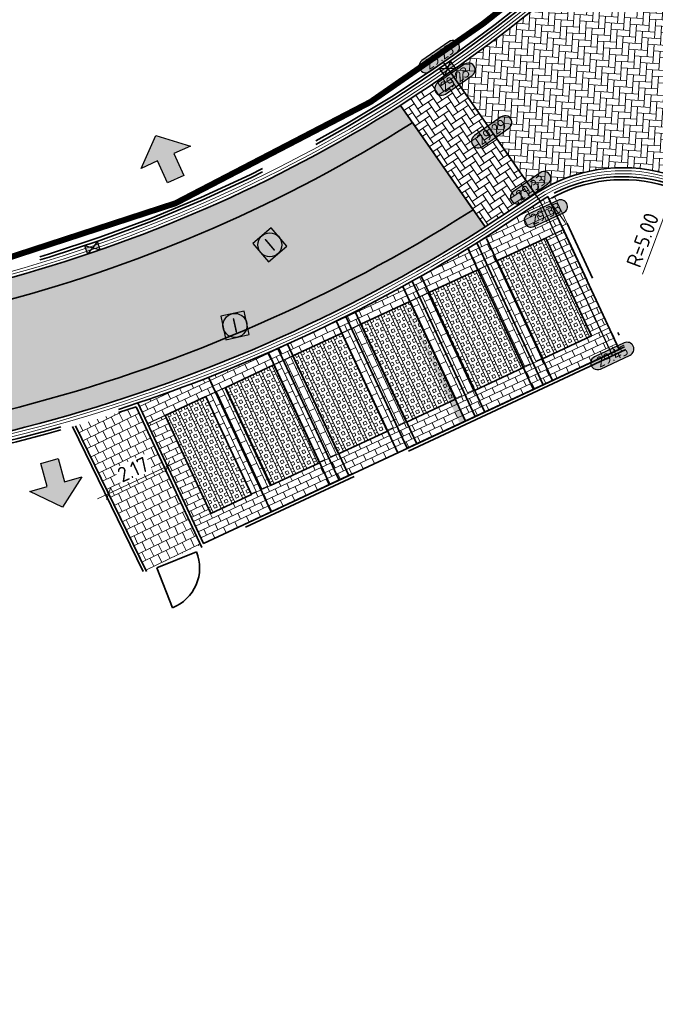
# Model space of a CAD drawing. Header units: metres. Extents: x 199937 to 201628, y 374508 to 375260.
# Tile 141 of 183: x 201311 to 201332, y 375035 to 375068. Entities that reach past the tile are written whole.
import ezdxf
from ezdxf.enums import TextEntityAlignment as Align

# ---------------------------------------------------------------- set-up
doc = ezdxf.new("R2010")
doc.units = ezdxf.units.M
for name, pattern in [('VH-GELEIDEBAND', [6, 2, -2, 0, -2]), ('VH-OPSLUITBAND_100X200', [16, 8, -2, 4, -2]), ('XX-PROJECTGRENS', [18, 12, -3, 0, -3])]:
    doc.linetypes.add(name, pattern=pattern)
doc.layers.add('000___INRIT-PIJL', color=252, linetype='Continuous')
for name, color, linetype, lineweight in [('N-WE-IE-TERREINAFSCHEIDING_DOORGANG-G', 210, 'Continuous', 35), ('N-WE-OG-HOOGTELIJN-G', 7, 'Continuous', 25), ('N-WE-RI-ITR_RIOOLPUT-S', 84, 'Continuous', 25), ('N-WE-RI-KOLK-S', 7, 'Continuous', 25), ('N-WE-RI-VWA_RIOOLPUT-S', 20, 'Continuous', 25), ('N-WE-VH-DWARSHELLING-S', 7, 'Continuous', 25), ('N-WE-VH-GOOT-G', 170, 'Continuous', 35), ('N-WE-VH-KANTOPSLUITING_GELEIDEBAND_50 200-G', 20, 'VH-GELEIDEBAND', 35), ('N-WE-VH-KANTOPSLUITING_GELEIDEBAND_50 200_250_INRITVERLOOPBAND-S', 20, 'Continuous', 25), ('N-WE-VH-KANTOPSLUITING_OPSLUITBAND_100X200-G', 150, 'VH-OPSLUITBAND_100X200', 35), ('N-WE-VH-KANTVERHARDING_STREKLAAG-G', 60, 'Continuous', 18), ('N-WE-VH-VERHARDING_BETONSTRAATSTEEN-G', 252, 'Continuous', 35), ('N-WE-VH-VERHARDING_GRASBETONSTEEN-A', 72, 'Continuous', 18), ('N-WE-VH-VERHARDING_TEGEL-A', 252, 'Continuous', 18), ('N-WE-VH-VERKEERSTEGEL-G', 7, 'Continuous', 35), ('N-WE-VW-MARKERING_PARKEERVAK-G', 7, 'Continuous', 35), ('X-XX-AL-HOOGTELABEL-S', 7, 'Continuous', 25), ('X-XX-AL-M', 7, 'Continuous', 18), ('X-XX-AL-M-200', 7, 'Continuous', 18)]:
    doc.layers.add(name, color=color, linetype=linetype, lineweight=lineweight)
doc.layers.add('N-WE-KG-GRENS_PROJECT-G', color=7, linetype='XX-PROJECTGRENS', lineweight=35, transparency=0.45)
doc.layers.add('N-WE-VH-VERHARDING_BETONSTRAATSTEEN_HEIDE-A', color=7, linetype='Continuous', lineweight=0, true_color=0x986657)
doc.layers.add('N-WE-VH-VERHARDING_BETONSTRAATSTEEN_ROOD-A', color=7, linetype='Continuous', lineweight=0, true_color=0xa92c0a)
doc.layers.add('X-XX-AL-HULPLIJN-G', color=7, linetype='Continuous', lineweight=18, plot=False)
doc.styles.add('NLCS-ISO', font='NLCS-ISO.ttf')
doc.styles.add('NLCS-ISO-ANNOTATIEF-T18', font='NLCS-ISO.ttf', dxfattribs={"height": 1.8})
doc.styles.add('NLCS-ISO-ANNOTATIEF-T25', font='NLCS-ISO.ttf', dxfattribs={"height": 2.5})
doc.styles.add('NLCS-ISO-M200-T25', font='NLCS-ISO.ttf', dxfattribs={"height": 0.5})
doc.dimstyles.new('NLCS-ANNOTATIEF-T25-SCHRAP_L2_H1', dxfattribs={"dimtxt": 2.5, "dimasz": 1.4, "dimexe": 2, "dimexo": 2, "dimgap": 0.7, "dimtad": 1, "dimzin": 0, "dimdsep": 46, "dimtxsty": 'NLCS-ISO-ANNOTATIEF-T25', "dimblk": 'OBLIQUE', "dimcen": 0, "dimdle": 2, "dimclrd": 256, "dimclre": 256, "dimclrt": 256, "dimadec": 1, "dimazin": 0, "dimtfac": 1, "dimtdec": 3, "dimtofl": 0, "dimtmove": 0, "dimatfit": 3, "dimldrblk": 'OBLIQUE', "dimfxl": 2, "dimfxlon": 1, "dimtfillclr": 256, "dimtolj": 1, "dimtzin": 0, "dimlwd": -1, "dimlwe": -1, "dimarcsym": 0})
doc.dimstyles.new('NLCS-M200-T25-PIJL_L2_H1', dxfattribs={"dimscale": 0.2, "dimtxt": 2.5, "dimasz": 2.5, "dimexe": 2, "dimexo": 2, "dimgap": 0.7, "dimtad": 1, "dimzin": 0, "dimdsep": 46, "dimtxsty": 'NLCS-ISO-M200-T25', "dimcen": 0, "dimdle": 2, "dimclrd": 256, "dimclre": 256, "dimclrt": 256, "dimadec": 1, "dimazin": 0, "dimtfac": 1, "dimtdec": 3, "dimtofl": 0, "dimtmove": 0, "dimatfit": 3, "dimfxl": 2, "dimfxlon": 1, "dimtfillclr": 256, "dimtolj": 1, "dimtzin": 0, "dimlwd": -1, "dimlwe": -1, "dimarcsym": 0})
pattern_1 = [(118.68243163, (201351.431136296, 375010.3121577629), (-0.2850220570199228, 0.08344115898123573), [0.63, -0.21]), (28.68243163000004, (201351.06267308, 375010.1105768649), (-0.2850220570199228, 0.08344115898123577), [0.63, -0.21])]
pattern_2 = [(178.58, (201261.3818952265, 375058.6776140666), (-0.2151395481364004, -0.204731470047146), [0.63, -0.21]), (88.57999999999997, (201261.3714871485, 375058.2577430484), (-0.2151395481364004, -0.204731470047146), [0.63, -0.21])]
pattern_3 = [(115.00680278, (201316.7252408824, 375050.4065659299), (-0.2790865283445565, 0.1015416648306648), [0.21, -0.21]), (205.00680278, (201316.7252408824, 375050.4065659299), (0.08877243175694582, -0.1903140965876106), [])]
pattern_4 = [(115.01, (0, 0), (-0.2790921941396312, 0.1015260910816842), [0.21, -0.21]), (205.01, (0, 0), (0.08878305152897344, -0.1903091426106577), [])]
pattern_5 = [(25.00680278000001, (0, 0), (0.1015416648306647, 0.2790865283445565), [0.21, -0.21]), (115.00680278, (0, 0), (-0.1903140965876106, -0.08877243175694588), [])]
pattern_6 = [(115.00680278, (0, 0), (-0.3625030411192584, -0.1690903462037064), []), (115.00680278, (0.09062576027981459, 0.04227258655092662), (-0.3625030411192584, -0.1690903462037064), []), (25.00680278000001, (0, 0), (-0.1690903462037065, 0.3625030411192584), [-0.1, 0.1]), (25.00680278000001, (-0.04227258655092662, 0.09062576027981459), (-0.1690903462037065, 0.3625030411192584), [-0.1, 0.1]), (25.00680278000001, (-0.08454517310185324, 0.1812515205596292), (-0.1690903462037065, 0.3625030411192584), [0.1, -0.1]), (25.00680278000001, (-0.1268177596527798, 0.2718772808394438), (-0.1690903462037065, 0.3625030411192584), [0.1, -0.1]), (115.00680278, (0.1812515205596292, 0.08454517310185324), (-0.3625030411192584, -0.1690903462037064), [0.1, -0.1]), (115.00680278, (0.2718772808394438, 0.1268177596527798), (-0.3625030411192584, -0.1690903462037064), [0.1, -0.1])]

# ---------------------------------------------------------------- blocks, each defined once
blk = doc.blocks.new('_Oblique')
at = {"color": 0, "linetype": 'ByBlock', "lineweight": -2}
blk.add_line((-0.5, -0.5), (0.5, 0.5), dxfattribs=at)
blk = doc.blocks.new('*D126')
at = {"layer": 'Defpoints', "color": 0, "transparency": 16777216}
for p in [(201315.527400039, 375052.9745478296), (201315.527400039, 375052.9745478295), (201313.5641377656, 375052.058779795)]:
    blk.add_point(p, dxfattribs=at)
at = {"layer": 'X-XX-AL-M', "transparency": 16777216}
for p, q in [((201313.2016347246, 375051.8896894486), (201315.8899030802, 375053.1436381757)), ((201315.527400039, 375052.9745478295), (201315.6964903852, 375052.6120447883)), ((201313.5641377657, 375052.0587797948), (201313.7332281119, 375051.6962767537))]:
    blk.add_line(p, q, dxfattribs=at)
at = {"layer": 'X-XX-AL-M', "transparency": 16777216, "xscale": 0.28, "yscale": 0.28, "zscale": 0.28}
for p, rotation in [((201315.527400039, 375052.9745478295), 25.00680278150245), ((201313.5641377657, 375052.0587797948), 205.0068027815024)]:
    blk.add_blockref('_Oblique', p, dxfattribs=dict(at, rotation=rotation))
at = {"layer": 'X-XX-AL-M', "transparency": 16777216, "insert": (201314.3809058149, 375052.8701042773), "char_height": 0.5, "attachment_point": 5, "rotation": 25.00680278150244, "style": 'NLCS-ISO-ANNOTATIEF-T25', "bg_fill": 3, "box_fill_scale": 1.1, "bg_fill_color": 256, "bg_fill_true_color": 13158600, "bg_fill_transparency": 0}
blk.add_mtext('\\A1;2.17', dxfattribs=at)
blk = doc.blocks.new('inrit')
h = blk.add_hatch(color=256)
h.dxf.hatch_style = 1
h.paths.add_polyline_path([(0.3000000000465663, 1), (-0.300000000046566, 1), (-0.3000000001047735, 1.799999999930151), (-0.900000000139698, 1.799999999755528), (-2.328301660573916e-10, 2.599999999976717), (0.9000000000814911, 1.799999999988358), (0.2999999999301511, 1.799999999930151)])
at = {"color": 3, "flags": 128}
blk.add_lwpolyline([(0.3000000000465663, 1), (-0.300000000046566, 1), (-0.3000000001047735, 1.799999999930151), (-0.900000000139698, 1.799999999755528), (-2.328301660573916e-10, 2.599999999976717), (0.9000000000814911, 1.799999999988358), (0.2999999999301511, 1.799999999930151), (0.3000000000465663, 1)], dxfattribs=at)
blk = doc.blocks.new('SVH-GELEIDEBAND INRITVERLOOPBAND_50 200X200_RECHTS_L1000_HD-MM')
at = {"linetype": 'Continuous', "lineweight": 0}
blk.add_lwpolyline([(0, 0), (-1000, 1.13686837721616e-13), (-1000, 200.0000000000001), (0, 200)], close=True, dxfattribs=at)
blk.add_lwpolyline([(-900, 1.023181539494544e-13), (-100, 150), (0, 150)], dxfattribs=at)
blk = doc.blocks.new('*U283')
h = blk.add_hatch(color=253)
h.dxf.hatch_style = 1
edge = h.paths.add_edge_path()
edge.add_line((2.726055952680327, 1.132202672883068), (-2.726055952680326, 1.132202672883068))
edge.add_arc((-2.726055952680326, 0), 1.132202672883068, 90, 270)
edge.add_line((-2.726055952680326, -1.132202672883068), (2.726055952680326, -1.132202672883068))
edge.add_arc((2.726055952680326, 3.697785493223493e-32), 1.132202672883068, 270, 450)
blk.add_lwpolyline([(2.726055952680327, 1.132202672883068), (-2.726055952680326, 1.132202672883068, 0.9999999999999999), (-2.726055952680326, -1.132202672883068), (2.726055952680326, -1.132202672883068, 0.9999999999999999)], format="xyb", close=True)
at = {"style": 'NLCS-ISO-ANNOTATIEF-T18'}
blk.add_attdef('HGT', text='', height=1.8, dxfattribs=at).set_placement((-0.002853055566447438, -0.0004570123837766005), align=Align.MIDDLE_CENTER)
blk = doc.blocks.new('SRI-PUT_INSPECTIE-SO')
at = {"lineweight": -3, "flags": 128}
blk.add_lwpolyline([(-1.999999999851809, -2.000000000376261), (2.000000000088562, -2.000000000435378), (2.000000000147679, 1.999999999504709), (-2.00000000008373, 1.999999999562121)], close=True, dxfattribs=at)
at = {"lineweight": -3, "ltscale": 1.5}
blk.add_circle((0, -7.105427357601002e-14), 1.999999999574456, dxfattribs=at)
at = {"ltscale": 0.1, "style": 'NLCS-ISO'}
blk.add_text('I', height=2.5, dxfattribs=at).set_placement((-0.002795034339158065, -0.007140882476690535), align=Align.MIDDLE_CENTER)
blk = doc.blocks.new('*U431')
blk.add_solid([(0, 0), (0, -0.25), (4.939316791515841, 0)])
blk = doc.blocks.new('*U432')
blk.add_solid([(3, 0), (3, 0.25), (-1.931214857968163, 0)])
blk = doc.blocks.new('*D552')
at = {"layer": 'Defpoints', "color": 0, "transparency": 16777216}
for p in [(201332.4609186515, 375062.3186748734), (201330.7089855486, 375057.6356490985)]:
    blk.add_point(p, dxfattribs=at)
at = {"layer": 'X-XX-AL-M-200', "transparency": 16777216}
blk.add_line((201331.3642085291, 375059.3871007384), (201332.2857253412, 375061.8503722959), dxfattribs=at)
at = {"layer": 'X-XX-AL-M-200', "transparency": 16777216, "insert": (201331.3720942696, 375060.5212360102), "char_height": 0.5, "attachment_point": 5, "rotation": 69.4890356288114, "style": 'NLCS-ISO-M200-T25', "bg_fill": 3, "box_fill_scale": 1.1, "bg_fill_color": 256, "bg_fill_true_color": 13158600, "bg_fill_transparency": 0}
blk.add_mtext('\\A1;R=5.00', dxfattribs=at)
at = {"layer": 'X-XX-AL-M-200', "transparency": 16777216}
blk.add_solid([(201332.2076749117, 375061.879571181), (201332.3637757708, 375061.8211734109), (201332.4609186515, 375062.3186748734)], dxfattribs=at)
blk = doc.blocks.new('N-SRI-KOLK_STRAAT_450X300-SO')
h = blk.add_hatch(color=256)
h.dxf.hatch_style = 1
h.paths.add_polyline_path([(-7.127631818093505e-14, 0.7499999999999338), (-1.125000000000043, 1.49999999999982), (-1.125000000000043, 4.75175454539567e-14)])
h.paths.add_polyline_path([(1.1249999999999, 4.75175454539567e-14), (1.1249999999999, 1.49999999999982), (-7.122080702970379e-14, 0.7499999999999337)])
for p, q in [((-1.125000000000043, 4.75175454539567e-14), (1.1249999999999, 1.49999999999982)), ((1.1249999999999, 4.75175454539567e-14), (-1.125000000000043, 1.49999999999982))]:
    blk.add_line(p, q)
at = {"flags": 128}
blk.add_lwpolyline([(-1.125000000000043, 4.75175454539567e-14), (1.1249999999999, 4.75175454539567e-14), (1.1249999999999, 1.49999999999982), (-1.125000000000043, 1.49999999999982)], close=True, dxfattribs=at)

msp = doc.modelspace()

# ---------------------------------------------------------------- hatches: boundary and pattern name
at = {"layer": 'N-WE-VH-VERHARDING_BETONSTRAATSTEEN_HEIDE-A', "true_color": 0x986657}
h = msp.add_hatch(dxfattribs=at)
h.set_pattern_fill('AVH-HEI_BSS_KEIFRMT_KEPER-SO', color=25, scale=2, angle=33.88, pattern_type=2)
h.set_pattern_definition([(33.88, (201323.2888039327, 375065.0083646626), (0.05727783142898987, 0.2914090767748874), [0.63, -0.21]), (303.8800000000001, (201323.0546726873, 375065.3570515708), (0.05727783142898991, 0.2914090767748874), [0.63, -0.21])])
edge = h.paths.add_edge_path()
edge.add_arc((201296.1740021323, 375107.3832685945), 50.30291705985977, 303.3880624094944, 304.9009064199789, ccw=False)
edge.add_line((201323.8560388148, 375065.3822173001), (201323.2947894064, 375065.0123095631))
edge.add_line((201323.2947894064, 375065.0123095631), (201326.121853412, 375060.9599549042))
edge.add_line((201326.121853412, 375060.9599549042), (201327.7923612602, 375062.0609516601))
edge.add_line((201327.7923612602, 375062.0609516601), (201324.9552612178, 375066.1276921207))
h = msp.add_hatch(dxfattribs=at)
h.set_pattern_fill('AVH-HEI_BSS_KEIFRMT_KEPER-SO', color=25, scale=2, angle=178.58, pattern_type=2)
h.set_pattern_definition(pattern_2)
edge = h.paths.add_edge_path()
edge.add_line((201271.4776886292, 375058.1276864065), (201271.4565484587, 375057.4280161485))
edge.add_line((201271.4565484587, 375057.4280161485), (201295.4396990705, 375056.8344653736))
edge.add_arc((201297.299253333, 375106.2333244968), 49.43384695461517, 267.8441945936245, 302.2170747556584)
edge.add_line((201323.6538424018, 375064.4105931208), (201323.6954409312, 375064.4380098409))
edge.add_line((201323.6954409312, 375064.4380098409), (201323.2947894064, 375065.0123095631))
edge.add_line((201323.2947894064, 375065.0123095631), (201323.2746218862, 375064.9990175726))
edge.add_arc((201297.2992533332, 375106.233324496), 48.73384695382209, 267.83891196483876, 302.2086947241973, ccw=False)
edge.add_line((201295.4615409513, 375057.5341391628), (201271.4776886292, 375058.1276864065))
h = msp.add_hatch(dxfattribs=at)
h.set_pattern_fill('AVH-HEI_BSS_KEIFRMT_KEPER-SO', color=25, scale=2, angle=178.58, pattern_type=2)
h.set_pattern_definition(pattern_2)
edge = h.paths.add_edge_path()
edge.add_line((201271.3496561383, 375053.8902311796), (201271.3285153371, 375053.1905400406))
edge.add_line((201271.3285153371, 375053.1905400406), (201295.3080798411, 375052.5971078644))
edge.add_arc((201297.2992533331, 375106.2333244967), 53.67316374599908, 267.8739464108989, 302.2642711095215)
edge.add_line((201325.9513380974, 375060.8475718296), (201326.121853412, 375060.9599549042))
edge.add_line((201326.121853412, 375060.9599549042), (201325.7212018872, 375061.5342546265))
edge.add_line((201325.7212018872, 375061.5342546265), (201325.5718743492, 375061.4358359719))
edge.add_arc((201297.299253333, 375106.2333244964), 52.97316374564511, 267.86928109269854, 302.25687035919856, ccw=False)
edge.add_line((201295.3297381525, 375053.2967861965), (201271.3496561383, 375053.8902311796))
h = msp.add_hatch(dxfattribs=at)
h.set_pattern_fill('AVH-HEI_BSS_KEIFRMT_KEPER-SO', color=25, scale=2, angle=118.68243163, pattern_type=2)
h.set_pattern_definition(pattern_1)
h.paths.add_polyline_path([(201327.3721212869, 375059.4062634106), (201328.0221212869, 375059.4062634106), (201328.0221212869, 375060.6062634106), (201327.3721212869, 375060.6062634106)], flags=9)
h = msp.add_hatch(dxfattribs=at)
h.set_pattern_fill('AVH-HEI_BSS_KEIFRMT_KEPER-SO', color=25, scale=2, angle=118.68243163, pattern_type=2)
h.set_pattern_definition(pattern_1)
h.paths.add_polyline_path([(201324.72533856, 375058.4140379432), (201325.37533856, 375058.4140379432), (201325.37533856, 375059.6140379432), (201324.72533856, 375059.6140379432)], flags=9)
h = msp.add_hatch(dxfattribs=at)
h.set_pattern_fill('AVH-HEI_BSS_KEIFRMT_KEPER-SO', color=25, scale=2, angle=118.68243163, pattern_type=2)
h.set_pattern_definition(pattern_1)
h.paths.add_polyline_path([(201322.9977051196, 375057.0872014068), (201323.6477051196, 375057.0872014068), (201323.6477051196, 375058.2872014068), (201322.9977051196, 375058.2872014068)], flags=9)
h = msp.add_hatch(dxfattribs=at)
h.set_pattern_fill('AVH-HEI_BSS_KEIFRMT_KEPER-SO', color=25, scale=2, angle=118.68243163, pattern_type=2)
h.set_pattern_definition(pattern_1)
h.paths.add_polyline_path([(201320.5198618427, 375055.8726417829), (201321.1698618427, 375055.8726417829), (201321.1698618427, 375057.0726417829), (201320.5198618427, 375057.0726417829)], flags=9)
h = msp.add_hatch(dxfattribs=at)
h.set_pattern_fill('AVH-HEI_BSS_KEIFRMT_KEPER-SO', color=25, scale=2, angle=118.68243163, pattern_type=2)
h.set_pattern_definition(pattern_1)
h.paths.add_polyline_path([(201318.5394028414, 375054.9354323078), (201319.1894028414, 375054.9354323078), (201319.1894028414, 375056.1354323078), (201318.5394028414, 375056.1354323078)], flags=9)
h = msp.add_hatch(dxfattribs=at)
h.set_pattern_fill('AVH-HEI_BSS_KEIFRMT_KEPER-SO', color=25, scale=2, angle=118.68243163, pattern_type=2)
h.set_pattern_definition(pattern_1)
h.paths.add_polyline_path([(201316.0322276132, 375053.9876928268), (201316.6822276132, 375053.9876928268), (201316.6822276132, 375055.1876928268), (201316.0322276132, 375055.1876928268)], flags=9)
at = {"layer": 'N-WE-VH-VERHARDING_BETONSTRAATSTEEN_ROOD-A'}
h = msp.add_hatch(dxfattribs=at)
h.set_pattern_fill('AVH-ROO_BSS_KEIFRMT_KEPER-SO', color=36, scale=2, angle=86.39858663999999, pattern_type=2)
h.set_pattern_definition([(86.39858663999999, (201325.3498093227, 375065.54943334), (-0.1963941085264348, 0.2227764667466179), [0.63, -0.21]), (356.39858664, (201324.9306387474, 375065.5758156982), (-0.1963941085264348, 0.2227764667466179), [0.63, -0.21])])
edge = h.paths.add_edge_path()
edge.add_line((201337.1534363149, 375070.350762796), (201337.1580207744, 375070.3560824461))
edge.add_line((201337.1580207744, 375070.3560824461), (201333.4995797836, 375073.6612308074))
edge.add_arc((201296.1756513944, 375107.3808151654), 50.29996023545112, 304.900964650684, 317.9043719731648, ccw=False)
edge.add_line((201324.9552606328, 375066.1276929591), (201327.7923612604, 375062.0609516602))
edge.add_arc((201330.7089855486, 375057.6356490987), 5.29999999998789, 25.472732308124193, 123.3880405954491, ccw=False)
edge.add_line((201335.4937729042, 375059.915081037), (201338.5812103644, 375061.3859099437))
edge.add_line((201338.5812103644, 375061.3859099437), (201336.52873963, 375065.6942798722))
edge.add_arc((201340.4107369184, 375067.5436303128), 4.299999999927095, 139.2453291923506, 205.4727323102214, ccw=False)
h = msp.add_hatch(dxfattribs=at)
h.set_pattern_fill('AVH-ROO_BSS_KEIFRMT_KEPER-SO', color=36, scale=2, angle=43.58236706, pattern_type=2)
h.set_pattern_definition([(43.58236706, (201262.2358382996, 375057.6561750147), (0.007347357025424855, 0.2968939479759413), [0.63, -0.21]), (313.58236706, (201261.9462917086, 375057.9604163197), (0.007347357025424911, 0.2968939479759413), [0.63, -0.21])])
edge = h.paths.add_edge_path()
edge.add_arc((201271.2022405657, 375046.9310649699), 10.50000000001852, 88.58236706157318, 171.2102019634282)
edge.add_line((201260.8255567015, 375048.5355686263), (201255.5242917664, 375014.2511030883))
edge.add_arc((201269.4279901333, 375012.1366760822), 14.0635567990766, 171.3529084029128, 234.3801123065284)
edge.add_line((201261.2373019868, 375000.7044296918), (201262.9505148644, 375003.8467222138))
edge.add_arc((201267.7232507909, 375011.4769903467), 9.000000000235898, 171.2149470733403, 237.9740033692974, ccw=False)
edge.add_line((201258.8288364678, 375012.8515425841), (201264.2547765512, 375047.961564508))
edge.add_arc((201271.1726543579, 375046.8924683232), 7.000000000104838, 88.58236706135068, 171.2149470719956, ccw=False)
edge.add_line((201271.3458332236, 375053.8903257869), (201295.3297381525, 375053.2967861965))
edge.add_arc((201297.299253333, 375106.2333244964), 52.9731637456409, 267.8692810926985, 302.2568703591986)
edge.add_line((201325.5718743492, 375061.4358359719), (201325.7212018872, 375061.5342546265))
edge.add_line((201325.7212018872, 375061.5342546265), (201323.6954409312, 375064.4380098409))
edge.add_arc((201297.3005118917, 375106.2221914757), 49.42276918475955, 267.8422510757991, 302.28046636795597, ccw=False)
edge.add_line((201295.4396990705, 375056.8344653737), (201271.4620088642, 375057.4278511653))
h = msp.add_hatch(dxfattribs=at)
h.set_pattern_fill('AVH-ROO_BSS_KEIFRMT_HALFST-SO', color=36, scale=2, angle=115.00680278, pattern_type=2)
h.set_pattern_definition(pattern_3)
h.paths.add_polyline_path([(201328.7309883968, 375060.8618051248), (201328.2145439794, 375061.9689805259, 0.0151050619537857), (201327.9574532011, 375061.8104628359), (201326.1139769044, 375060.5954661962, -0.001473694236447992), (201325.8444530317, 375060.4264038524), (201326.1934671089, 375059.6781727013)])
h = msp.add_hatch(dxfattribs=at)
h.set_pattern_fill('AVH-ROO_BSS_KEIFRMT_HALFST-SO', color=36, scale=2, angle=115.01, pattern_type=2)
h.set_pattern_definition(pattern_4)
h.paths.add_polyline_path([(201328.7309883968, 375060.8618051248), (201328.1419209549, 375060.5870333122), (201329.6637340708, 375057.3245059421), (201330.2528015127, 375057.5992777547)])
h = msp.add_hatch(dxfattribs=at)
h.set_pattern_fill('AVH-ROO_BSS_KEIFRMT_HALFST-SO', color=36, scale=2, angle=115.00680278, pattern_type=2)
h.set_pattern_definition(pattern_3)
h.paths.add_polyline_path([(201326.1934671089, 375059.6781727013), (201325.8444530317, 375060.4264038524, -0.01163672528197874), (201323.6822339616, 375059.1478624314), (201323.927823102, 375058.6213580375)])
h = msp.add_hatch(dxfattribs=at)
h.set_pattern_fill('AVH-ROO_BSS_KEIFRMT_HALFST-SO', color=36, scale=2, angle=25.00680278, pattern_type=2)
h.set_pattern_definition(pattern_5)
h.paths.add_polyline_path([(201326.5106572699, 375059.8261267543), (201325.876276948, 375059.5302186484), (201327.3980900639, 375056.2676912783), (201328.0324703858, 375056.5635993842)])
h = msp.add_hatch(dxfattribs=at)
h.set_pattern_fill('AVH-ROO_BSS_KEIFRMT_HALFST-SO', color=36, scale=2, angle=115.00680278, pattern_type=2)
h.set_pattern_definition(pattern_3)
h.paths.add_polyline_path([(201323.927823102, 375058.6213580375), (201323.6822339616, 375059.1478624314, -0.0115965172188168), (201321.4706293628, 375057.9751957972), (201321.662179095, 375057.5645433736)])
h = msp.add_hatch(dxfattribs=at)
h.set_pattern_fill('AVH-ROO_BSS_KEIFRMT_HALFST-SO', color=36, scale=2, angle=25.00680278, pattern_type=2)
h.set_pattern_definition(pattern_5)
h.paths.add_polyline_path([(201324.245013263, 375058.7693120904), (201323.610632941, 375058.4734039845), (201325.1324460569, 375055.2108766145), (201325.7668263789, 375055.5067847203)])
h = msp.add_hatch(dxfattribs=at)
h.set_pattern_fill('AVH-ROO_BSS_KEIFRMT_HALFST-SO', color=36, scale=2, angle=115.00680278, pattern_type=2)
h.set_pattern_definition(pattern_3)
h.paths.add_polyline_path([(201321.662179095, 375057.5645433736), (201321.4706293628, 375057.9751957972, -0.01158151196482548), (201319.2099902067, 375056.907651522), (201319.396535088, 375056.5077287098)])
h = msp.add_hatch(dxfattribs=at)
h.set_pattern_fill('AVH-ROO_BSS_KEIFRMT_HALFST-SO', color=36, scale=2, angle=25.00680278, pattern_type=2)
h.set_pattern_definition(pattern_5)
h.paths.add_polyline_path([(201321.979369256, 375057.7124974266), (201321.3449889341, 375057.4165893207), (201322.8668020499, 375054.1540619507), (201323.5011823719, 375054.4499700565)])
h = msp.add_hatch(dxfattribs=at)
h.set_pattern_fill('AVH-ROO_BSS_KEIFRMT_HALFST-SO', color=36, scale=2, angle=115.00680278, pattern_type=2)
h.set_pattern_definition(pattern_3)
h.paths.add_polyline_path([(201330.2528015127, 375057.5992777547), (201327.7152802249, 375056.4156453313), (201328.0534609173, 375055.690639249), (201330.5909822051, 375056.8742716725)])
h = msp.add_hatch(dxfattribs=at)
h.set_pattern_fill('AVH-ROO_BSS_KEIFRMT_HALFST-SO', color=36, scale=2, angle=115.00680278, pattern_type=2)
h.set_pattern_definition(pattern_3)
h.paths.add_polyline_path([(201319.396535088, 375056.5077287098), (201319.2099902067, 375056.907651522, -0.01159141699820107), (201316.9003488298, 375055.9451602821), (201317.1308910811, 375055.450914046)])
h = msp.add_hatch(dxfattribs=at)
h.set_pattern_fill('AVH-ROO_BSS_KEIFRMT_HALFST-SO', color=36, scale=2, angle=25.00680278, pattern_type=2)
h.set_pattern_definition(pattern_5)
h.paths.add_polyline_path([(201319.079344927, 375056.3597746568), (201320.6011580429, 375053.0972472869), (201321.2355383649, 375053.3931553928), (201319.713725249, 375056.6556827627)])
h = msp.add_hatch(dxfattribs=at)
h.set_pattern_fill('AVH-ROO_BSS_KEIFRMT_HALFST-SO', color=36, scale=2, angle=115.00680278, pattern_type=2)
h.set_pattern_definition(pattern_3)
h.paths.add_polyline_path([(201328.0534609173, 375055.690639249), (201327.7152802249, 375056.4156453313), (201325.4496362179, 375055.3588306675), (201325.7878169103, 375054.6338245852)])
h = msp.add_hatch(dxfattribs=at)
h.set_pattern_fill('AVH-ROO_BSS_KEIFRMT_HALFST-SO', color=36, scale=2, angle=115.00680278, pattern_type=2)
h.set_pattern_definition(pattern_3)
h.paths.add_polyline_path([(201317.130891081, 375055.450914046), (201316.9003488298, 375055.9451602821, -0.01162642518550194), (201314.5414199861, 375055.0883335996), (201314.865247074, 375054.3940993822)])
h = msp.add_hatch(dxfattribs=at)
h.set_pattern_fill('AVH-ROO_BSS_KEIFRMT_HALFST-SO', color=36, scale=2, angle=25.00680278, pattern_type=2)
h.set_pattern_definition(pattern_5)
h.paths.add_polyline_path([(201318.969894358, 375052.3363407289), (201317.448081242, 375055.5988680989), (201316.81370092, 375055.3029599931), (201318.3355140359, 375052.0404326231)])
h = msp.add_hatch(dxfattribs=at)
h.set_pattern_fill('AVH-ROO_BSS_KEIFRMT_HALFST-SO', color=36, scale=2, angle=115.00680278, pattern_type=2)
h.set_pattern_definition(pattern_3)
h.paths.add_polyline_path([(201325.7878169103, 375054.6338245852), (201325.4496362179, 375055.3588306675), (201323.1839922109, 375054.3020160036), (201323.5221729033, 375053.5770099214)])
h = msp.add_hatch(dxfattribs=at)
h.set_pattern_fill('AVH-ROO_BSS_KEIFRMT_HALFST-SO', color=36, scale=2, angle=115.01, pattern_type=2)
h.set_pattern_definition(pattern_4)
h.paths.add_polyline_path([(201315.4543145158, 375054.6688711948), (201314.865247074, 375054.3940993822), (201316.38706019, 375051.1315720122), (201316.9761276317, 375051.4063438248)])
h = msp.add_hatch(dxfattribs=at)
h.set_pattern_fill('AVH-ROO_BSS_KEIFRMT_HALFST-SO', color=36, scale=2, angle=115.00680278, pattern_type=2)
h.set_pattern_definition(pattern_3)
h.paths.add_polyline_path([(201323.5221729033, 375053.5770099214), (201323.1839922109, 375054.3020160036), (201320.9183482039, 375053.2452013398), (201321.2565288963, 375052.5201952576)])
h = msp.add_hatch(dxfattribs=at)
h.set_pattern_fill('AVH-ROO_BSS_KEIFRMT_HALFST-SO', color=36, scale=2, angle=115.00680278, pattern_type=2)
h.set_pattern_definition(pattern_3)
h.paths.add_polyline_path([(201320.9183482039, 375053.2452013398), (201318.6527041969, 375052.188386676), (201318.9908848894, 375051.4633805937), (201321.2565288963, 375052.5201952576)])
h = msp.add_hatch(dxfattribs=at)
h.set_pattern_fill('AVH-ROO_BSS_KEIFRMT_HALFST-SO', color=36, scale=2, angle=115.00680278, pattern_type=2)
h.set_pattern_definition(pattern_3)
h.paths.add_polyline_path([(201318.6527041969, 375052.188386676), (201316.38706019, 375051.1315720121), (201316.7252408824, 375050.4065659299), (201318.9908848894, 375051.4633805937)])
at = {"layer": 'N-WE-VH-VERHARDING_GRASBETONSTEEN-A', "true_color": 0x52a500}
h = msp.add_hatch(dxfattribs=at)
h.set_pattern_fill('AVH-GRASBETONSTEEN_01-SO', color=74, angle=25.00680278, pattern_type=2)
h.set_pattern_definition(pattern_6)
h.paths.add_polyline_path([(201328.1419209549, 375060.5870333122), (201326.5106572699, 375059.8261267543), (201328.0324703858, 375056.5635993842), (201329.6637340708, 375057.3245059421)])
h = msp.add_hatch(dxfattribs=at)
h.set_pattern_fill('AVH-GRASBETONSTEEN_01-SO', color=74, angle=25.00680278, pattern_type=2)
h.set_pattern_definition(pattern_6)
h.paths.add_polyline_path([(201325.876276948, 375059.5302186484), (201324.245013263, 375058.7693120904), (201325.7668263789, 375055.5067847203), (201327.3980900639, 375056.2676912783)])
h = msp.add_hatch(dxfattribs=at)
h.set_pattern_fill('AVH-GRASBETONSTEEN_01-SO', color=74, angle=25.00680278, pattern_type=2)
h.set_pattern_definition(pattern_6)
h.paths.add_polyline_path([(201323.610632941, 375058.4734039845), (201321.979369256, 375057.7124974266), (201323.5011823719, 375054.4499700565), (201325.1324460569, 375055.2108766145)])
h = msp.add_hatch(dxfattribs=at)
h.set_pattern_fill('AVH-GRASBETONSTEEN_01-SO', color=74, angle=25.00680278, pattern_type=2)
h.set_pattern_definition([(115.00680278, (-0.1359386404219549, -0.06340887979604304), (-0.3625030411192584, -0.1690903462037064), []), (115.00680278, (-0.04531288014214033, -0.02113629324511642), (-0.3625030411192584, -0.1690903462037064), []), (25.00680278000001, (-0.1359386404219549, -0.06340887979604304), (-0.1690903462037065, 0.3625030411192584), [-0.1, 0.1]), (25.00680278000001, (-0.1782112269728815, 0.02721688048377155), (-0.1690903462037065, 0.3625030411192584), [-0.1, 0.1]), (25.00680278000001, (-0.2204838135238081, 0.1178426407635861), (-0.1690903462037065, 0.3625030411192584), [0.1, -0.1]), (25.00680278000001, (-0.2627564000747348, 0.2084684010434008), (-0.1690903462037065, 0.3625030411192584), [0.1, -0.1]), (115.00680278, (0.04531288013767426, 0.0211362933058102), (-0.3625030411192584, -0.1690903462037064), [0.1, -0.1]), (115.00680278, (0.1359386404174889, 0.0634088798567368), (-0.3625030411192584, -0.1690903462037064), [0.1, -0.1])])
h.paths.add_polyline_path([(201321.344988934, 375057.4165893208), (201319.713725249, 375056.6556827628), (201321.2355383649, 375053.3931553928), (201322.8668020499, 375054.1540619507)])
h = msp.add_hatch(dxfattribs=at)
h.set_pattern_fill('AVH-GRASBETONSTEEN_01-SO', color=74, angle=25.00680278, pattern_type=2)
h.set_pattern_definition(pattern_6)
h.paths.add_polyline_path([(201319.079344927, 375056.3597746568), (201317.448081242, 375055.5988680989), (201318.9698943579, 375052.3363407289), (201320.6011580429, 375053.0972472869)])
h = msp.add_hatch(dxfattribs=at)
h.set_pattern_fill('AVH-GRASBETONSTEEN_01-SO', color=74, angle=25.00680278, pattern_type=2)
h.set_pattern_definition([(115.00680278, (0.1359386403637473, 0.06340887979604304), (-0.3625030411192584, -0.1690903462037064), []), (115.00680278, (0.2265644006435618, 0.1056814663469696), (-0.3625030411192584, -0.1690903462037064), []), (25.00680278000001, (0.1359386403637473, 0.06340887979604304), (-0.1690903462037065, 0.3625030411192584), [-0.1, 0.1]), (25.00680278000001, (0.09366605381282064, 0.1540346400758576), (-0.1690903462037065, 0.3625030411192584), [-0.1, 0.1]), (25.00680278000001, (0.05139346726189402, 0.2446604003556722), (-0.1690903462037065, 0.3625030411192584), [0.1, -0.1]), (25.00680278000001, (0.009120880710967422, 0.3352861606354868), (-0.1690903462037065, 0.3625030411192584), [0.1, -0.1]), (115.00680278, (0.3171901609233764, 0.1479540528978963), (-0.3625030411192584, -0.1690903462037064), [0.1, -0.1]), (115.00680278, (0.407815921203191, 0.1902266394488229), (-0.3625030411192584, -0.1690903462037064), [0.1, -0.1])])
h.paths.add_polyline_path([(201316.81370092, 375055.3029599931), (201315.4543145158, 375054.6688711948), (201316.9761276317, 375051.4063438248), (201318.3355140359, 375052.0404326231)])
at = {"layer": 'N-WE-VH-VERHARDING_TEGEL-A'}
h = msp.add_hatch(dxfattribs=at)
h.set_pattern_fill('AVH-TEGEL_300X300_HALFST-SO', color=256, scale=5, angle=115.95978615, pattern_type=2)
h.set_pattern_definition([(115.95978615, (201314.8046950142, 375049.5107230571), (-0.2661872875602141, 0.2040694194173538), [0.3, -0.3]), (205.95978615, (201314.8046950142, 375049.5107230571), (0.1313220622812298, -0.2697304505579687), [])])
edge = h.paths.add_edge_path()
edge.add_line((201316.634615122, 375050.3642933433), (201314.4885743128, 375054.9650664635))
edge.add_arc((201297.2992532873, 375106.2333246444), 54.07316390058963, 286.2814561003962, 288.5353722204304, ccw=False)
edge.add_line((201312.4589919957, 375054.328706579), (201314.8046950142, 375049.5107230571))
edge.add_line((201314.8046950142, 375049.5107230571), (201316.634615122, 375050.3642933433))

# ---------------------------------------------------------------- linework, layer by layer
at = {"layer": 'N-WE-IE-TERREINAFSCHEIDING_DOORGANG-G'}
for points in [[(201315.17, 375049.59), (201316.5, 375050.12)], [(201315.7001065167, 375048.2597327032), (201315.17, 375049.59)]]:
    msp.add_lwpolyline(points, dxfattribs=at)
msp.add_lwpolyline([(201315.7001065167, 375048.2597327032, 0.4142135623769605), (201316.5002672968, 375050.1201065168)], format="xyb", dxfattribs=at)
at = {"layer": 'N-WE-KG-GRENS_PROJECT-G', "const_width": 0.2}
msp.add_lwpolyline([(201208.1840248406, 374999.9396808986, -0.02820962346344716), (201229.0227239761, 374996.3829187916), (201236.3933369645, 374994.8695949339), (201242.0612077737, 375000.5695709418), (201252.5943470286, 375063.6505556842), (201265.7297992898, 375061.2332996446), (201265.6020012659, 375058.9232998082), (201294.7088647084, 375058.2225901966), (201302.5179274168, 375058.3253856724), (201309.5267973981, 375059.7019339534), (201315.7963480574, 375061.7483866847), (201322.2943730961, 375065.1251297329), (201326.0550264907, 375067.7388620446), (201330.2565658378, 375071.0531604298)], format="xyb", dxfattribs=at)
at = {"layer": 'N-WE-OG-HOOGTELIJN-G'}
msp.add_lwpolyline([(201324.7201853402, 375066.4514166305), (201327.9574532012, 375061.8104628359), (201330.3613775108, 375056.6568281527)], dxfattribs=at)
at = {"layer": 'N-WE-VH-GOOT-G'}
msp.add_lwpolyline([(201260.2436256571, 375000.5776943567, -0.2687962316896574), (201254.8323812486, 375014.3572189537), (201260.1337777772, 375048.6425355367, -0.3770102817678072), (201271.4793267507, 375058.1276369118), (201295.4615409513, 375057.5341391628, 0.1511009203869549), (201323.2746218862, 375064.9990175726), (201323.8560388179, 375065.3822173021, 0.06930109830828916), (201334.2784653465, 375074.5439216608), (201340.4745033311, 375081.7335923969, -0.08565363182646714), (201354.6580731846, 375092.2803838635), (201374.6415686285, 375102.0908667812, 0.4098168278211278), (201378.4885900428, 375113.0867307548), (201367.6345771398, 375136.0627395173)], format="xyb", dxfattribs=at)
msp.add_lwpolyline([(201346.0409885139, 375037.7752737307), (201335.4937729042, 375059.915081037, 0.4552800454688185), (201327.7923612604, 375062.0609516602), (201325.9513380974, 375060.8475718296, -0.1511925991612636), (201295.3080798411, 375052.5971078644), (201271.328515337, 375053.1905400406, 0.3770339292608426), (201264.9465643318, 375047.8546548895), (201259.5206242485, 375012.7446329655, 0.4193930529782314), (201266.6005863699, 375003.2532670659), (201296.5615615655, 374999.1631342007, 0.04701939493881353), (201309.8765230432, 374998.7651567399, 0.04846278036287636), (201327.0976935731, 375001.2102095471, 0.02282844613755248), (201336.8700333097, 375004.0242360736, 0.04651418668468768), (201353.1858113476, 375011.2721151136, 0.3948912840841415), (201355.3786299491, 375018.1745004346)], format="xyb", close=True, dxfattribs=at)
at = {"layer": 'N-WE-VH-KANTOPSLUITING_GELEIDEBAND_50 200-G'}
for points in [[(201328.6740148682, 375060.983947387), (201330.5909822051, 375056.8742716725)], [(201328.8552663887, 375061.0684925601), (201330.7722337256, 375056.9588168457)]]:
    msp.add_lwpolyline(points, dxfattribs=at)
at = {"layer": 'N-WE-VH-KANTOPSLUITING_OPSLUITBAND_100X200-G'}
for points in [[(201333.7450116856, 375058.3471825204), (201335.5082404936, 375059.187169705), (201335.2229358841, 375059.7860565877, 0.4371685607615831), (201328.2145439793, 375061.9689805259)], [(201333.7020035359, 375058.4374615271), (201335.3749533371, 375059.2344405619), (201335.1326568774, 375059.7430484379, 0.4376917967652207), (201328.2569760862, 375061.8780127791)]]:
    msp.add_lwpolyline(points, format="xyb", dxfattribs=at)
at = {"layer": 'N-WE-VH-VERHARDING_BETONSTRAATSTEEN-G'}
for points in [[(201327.7923612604, 375062.0609516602), (201324.9552609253, 375066.1276925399)], [(201327.7923612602, 375062.0609516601), (201324.9552612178, 375066.1276921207)], [(201326.121853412, 375060.9599549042), (201323.2947894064, 375065.0123095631)], [(201325.7212018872, 375061.5342546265), (201323.6954409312, 375064.4380098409)]]:
    msp.add_lwpolyline(points, dxfattribs=at)
for points in [[(201255.5242917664, 375014.2511030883), (201260.8255567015, 375048.5355686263, -0.3770102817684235), (201271.4620088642, 375057.4278511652), (201295.4396990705, 375056.8344653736, 0.1511147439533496), (201323.6538424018, 375064.4105931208), (201323.6954409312, 375064.4380098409)], [(201325.7212018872, 375061.5342546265), (201325.5718743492, 375061.4358359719, -0.1511803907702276), (201295.3297381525, 375053.2967861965), (201271.3458332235, 375053.8903257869, 0.3770339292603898), (201264.2547765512, 375047.961564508), (201258.9628769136, 375013.7188877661)]]:
    msp.add_lwpolyline(points, format="xyb", dxfattribs=at)
at = {"layer": 'N-WE-VH-VERKEERSTEGEL-G'}
for points in [[(201328.1419209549, 375060.5870333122), (201329.6637340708, 375057.3245059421), (201328.0324703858, 375056.5635993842), (201326.5106572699, 375059.8261267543)], [(201325.876276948, 375059.5302186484), (201327.3980900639, 375056.2676912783), (201325.7668263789, 375055.5067847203), (201324.245013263, 375058.7693120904)], [(201323.610632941, 375058.4734039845), (201325.1324460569, 375055.2108766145), (201323.5011823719, 375054.4499700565), (201321.979369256, 375057.7124974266)], [(201321.344988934, 375057.4165893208), (201322.8668020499, 375054.1540619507), (201321.2355383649, 375053.3931553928), (201319.713725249, 375056.6556827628)], [(201319.079344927, 375056.3597746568), (201320.6011580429, 375053.0972472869), (201318.9698943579, 375052.3363407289), (201317.448081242, 375055.5988680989)]]:
    msp.add_lwpolyline(points, close=True, dxfattribs=at)
at = {"layer": 'N-WE-VW-MARKERING_PARKEERVAK-G'}
msp.add_lwpolyline([(201328.2145439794, 375061.9689805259, 0.01510506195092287), (201327.9574532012, 375061.810462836), (201326.1139769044, 375060.5954661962, -0.05957401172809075), (201314.5414199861, 375055.0883335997)], format="xyb", dxfattribs=at)
for points in [[(201328.2145439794, 375061.9689805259), (201330.5909822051, 375056.8742716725)], [(201326.1616431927, 375060.5743579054), (201328.3706510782, 375055.838593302)], [(201325.5272628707, 375060.2784497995), (201327.7362707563, 375055.5426851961)], [(201325.8444530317, 375060.4264038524), (201328.0534609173, 375055.690639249)], [(201323.9994241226, 375059.2958164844), (201326.1050070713, 375054.7817786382)], [(201323.3650438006, 375058.9999083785), (201325.4706267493, 375054.4858705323)], [(201323.6822339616, 375059.1478624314), (201325.7878169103, 375054.6338245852)], [(201321.4706293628, 375057.9751957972), (201323.5221729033, 375053.5770099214)], [(201321.7878195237, 375058.1231498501), (201323.8393630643, 375053.7249639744)], [(201321.1534392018, 375057.8272417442), (201323.2049827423, 375053.4290558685)], [(201319.5271803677, 375057.055605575), (201321.5737190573, 375052.6681493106)], [(201316.7252408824, 375050.4065659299), (201330.5909822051, 375056.8742716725)], [(201318.8928000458, 375056.7596974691), (201320.9393387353, 375052.3722412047)], [(201319.2099902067, 375056.907651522), (201321.2565288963, 375052.5201952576)], [(201316.9003488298, 375055.9451602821), (201318.9908848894, 375051.4633805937)], [(201314.5414199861, 375055.0883335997), (201316.7252408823, 375050.40656593)], [(201312.4589919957, 375054.328706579), (201314.825290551, 375049.4684206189)]]:
    msp.add_lwpolyline(points, dxfattribs=at)
at = {"layer": 'X-XX-AL-HULPLIJN-G'}
for points in [[(201326.1934671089, 375059.6781727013), (201328.7309883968, 375060.8618051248)], [(201323.9278231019, 375058.6213580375), (201326.1934671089, 375059.6781727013)], [(201321.662179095, 375057.5645433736), (201323.927823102, 375058.6213580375)], [(201316.38706019, 375051.1315720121), (201330.2528015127, 375057.5992777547)], [(201319.396535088, 375056.5077287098), (201321.662179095, 375057.5645433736)], [(201317.130891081, 375055.450914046), (201319.396535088, 375056.5077287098)], [(201314.8652470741, 375054.3940993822), (201317.130891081, 375055.450914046)]]:
    msp.add_lwpolyline(points, dxfattribs=at)

# ---------------------------------------------------------------- block references
at = {"layer": '000___INRIT-PIJL'}
for p, rotation in [((201316.2152010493, 375061.6443235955), 24.38452971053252), ((201311.3337278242, 375054.1167634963), 195.4083195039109)]:
    msp.add_blockref('inrit', p, dxfattribs=dict(at, rotation=rotation))
at = {"layer": 'N-WE-RI-ITR_RIOOLPUT-S', "xscale": 0.2000000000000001, "yscale": 0.2000000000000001, "zscale": 0.2000000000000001, "rotation": 12.38948761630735}
msp.add_blockref('SRI-PUT_INSPECTIE-SO', (201317.7800938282, 375057.6753009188), dxfattribs=at)
at = {"layer": 'N-WE-RI-KOLK-S', "xscale": 0.2, "yscale": 0.2, "zscale": 0.2}
for p, rotation in [((201324.7773962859, 375066.3693989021), 214.5544939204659), ((201312.9795370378, 375060.4079359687), 198.3632213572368)]:
    msp.add_blockref('N-SRI-KOLK_STRAAT_450X300-SO', p, dxfattribs=dict(at, rotation=rotation))
at = {"layer": 'N-WE-RI-VWA_RIOOLPUT-S', "xscale": 0.2, "yscale": 0.2, "zscale": 0.2, "rotation": 40.21610635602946}
msp.add_blockref('SRI-PUT_INSPECTIE-SO', (201318.9434892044, 375060.3642953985), dxfattribs=at)
at = {"layer": 'N-WE-VH-DWARSHELLING-S'}
for name, p, rotation in [('*U431', (201322.8751250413, 375059.0455793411), 118.4577995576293), ('*U432', (201324.011348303, 375057.1155039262), 295.0068027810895)]:
    msp.add_blockref(name, p, dxfattribs=dict(at, rotation=rotation))
at = {"layer": 'N-WE-VH-KANTOPSLUITING_GELEIDEBAND_50 200_250_INRITVERLOOPBAND-S', "xscale": 0.001, "yscale": 0.001, "zscale": 0.001, "rotation": 295.0068027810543}
msp.add_blockref('SVH-GELEIDEBAND INRITVERLOOPBAND_50 200X200_RECHTS_L1000_HD-MM', (201328.6740148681, 375060.983947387), dxfattribs=at)
at = {"layer": 'X-XX-AL-HOOGTELABEL-S', "xscale": 0.2, "yscale": 0.2, "zscale": 0.2}
for p, rotation, values in [((201324.5904275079, 375066.6369920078), 34.9619774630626, {'HGT': '29.23'}), ((201325.1136625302, 375065.88732693), 34.9619774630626, {'HGT': '29.23'}), ((201326.3388192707, 375064.1309397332), 34.9619774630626, {'HGT': '29.29'}), ((201327.637315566, 375062.2694128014), 34.9619774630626, {'HGT': '29.33'}), ((201328.1442895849, 375061.4099150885), 25.00680278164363, {'HGT': '29.33'}), ((201330.3613775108, 375056.6568281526), 25.00680278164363, {'HGT': '29.45'})]:
    msp.add_blockref('*U283', p, dxfattribs=dict(at, rotation=rotation)).add_auto_attribs(values)

# ---------------------------------------------------------------- next in the draw order: dimensions: what is measured, and where the dimension line sits
at = {"layer": 'X-XX-AL-M'}
dim = msp.add_aligned_dim(p1=(201313.5641377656, 375052.058779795), p2=(201315.527400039, 375052.9745478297), distance=-2.1100457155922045e-10, dimstyle='NLCS-ANNOTATIEF-T25-SCHRAP_L2_H1', override={"dimtfill": 1}, dxfattribs=at)
dim.commit()
dim.dimension.update_dxf_attribs({"geometry": '*D126', "text_midpoint": (201314.3809058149, 375052.8701042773)})

# ---------------------------------------------------------------- next in the draw order: linework, layer by layer
at = {"layer": 'N-WE-VH-KANTOPSLUITING_OPSLUITBAND_100X200-G'}
for points in [[(201378.1269163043, 375112.9158737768, -0.4098168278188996), (201374.4652935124, 375102.4499309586), (201354.4796240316, 375092.6383807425, 0.08571275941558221), (201340.1779133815, 375082.0021644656), (201333.9754606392, 375074.8050502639, -0.06930109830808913), (201323.6359162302, 375065.7162024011), (201323.0579437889, 375065.3352728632, -0.151092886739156), (201295.4740366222, 375057.9339523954), (201261.2965009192, 375058.7797579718), (201257.7071548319, 375035.5666543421)], [(201378.217334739, 375112.9585880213, -0.409816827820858), (201374.5093622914, 375102.3601649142), (201354.5242355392, 375092.5488811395, 0.08569804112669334), (201340.2520631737, 375081.9350241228), (201334.051211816, 375074.7397681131, -0.06930109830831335), (201323.6909468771, 375065.6327061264), (201323.112111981, 375065.2512081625, -0.1510949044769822), (201295.4709116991, 375057.8339991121), (201261.3818952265, 375058.6776140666), (201257.8059803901, 375035.5513733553)], [(201298.164909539, 375052.2668965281, 0.07740835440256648), (201314.5414199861, 375055.0883335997)], [(201298.1655943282, 375052.1668988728, 0.07700870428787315), (201314.4885743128, 375054.9650664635)]]:
    msp.add_lwpolyline(points, format="xyb", dxfattribs=at)
for points in [[(201330.7722337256, 375056.9588168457), (201316.7252408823, 375050.40656593), (201314.5414199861, 375055.0883335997)], [(201330.8145063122, 375056.8681910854), (201316.6768877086, 375050.2736675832), (201314.4885743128, 375054.9650664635)], [(201314.8046950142, 375049.5107230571), (201312.4589919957, 375054.328706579)], [(201314.714784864, 375049.4669490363), (201312.3615741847, 375054.300353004)]]:
    msp.add_lwpolyline(points, dxfattribs=at)
at = {"layer": 'N-WE-VH-KANTVERHARDING_STREKLAAG-G'}
for points in [[(201259.9361393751, 375048.6731797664, -0.3770081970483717), (201271.4842747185, 375058.3275756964), (201295.4677874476, 375057.7340458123, 0.1510969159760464), (201323.1662810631, 375065.1671440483), (201323.7459775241, 375065.5492098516, 0.0693010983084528), (201334.1269629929, 375074.6744859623), (201340.3262114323, 375081.8678820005, -0.08568328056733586), (201354.5688475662, 375092.4593817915), (201374.5534310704, 375102.2703988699, 0.4098168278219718), (201378.3077531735, 375113.0013022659), (201367.4537402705, 375135.9773110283)], [(201260.0349648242, 375048.6578980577, -0.3770081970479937), (201271.4818007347, 375058.227606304), (201295.4646638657, 375057.6340924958, 0.1510989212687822), (201323.2204510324, 375065.083080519), (201323.801008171, 375065.4657135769, 0.06930109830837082), (201334.2027141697, 375074.6092038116), (201340.400358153, 375081.8007380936, -0.08566847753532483), (201354.6134601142, 375092.3698826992), (201374.5974998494, 375102.1806328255, 0.4098168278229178), (201378.3981716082, 375113.0440165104), (201367.5441587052, 375136.0200252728)]]:
    msp.add_lwpolyline(points, format="xyb", dxfattribs=at)
for points in [[(201345.9507095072, 375037.7322655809), (201335.4034938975, 375059.8720728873, 0.4552800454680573), (201327.8473919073, 375061.9774553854), (201326.005550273, 375060.7635361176, -0.1511943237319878), (201295.3049881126, 375052.4971537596), (201271.3260413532, 375053.0905706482, 0.3770339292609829), (201265.0453911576, 375047.8393820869), (201259.6194510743, 375012.7293601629, 0.4193930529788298), (201266.6141124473, 375003.3523480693), (201296.5745015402, 374999.2622952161, 0.04702082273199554), (201309.8711115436, 374998.8650151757, 0.04846599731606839), (201327.0742823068, 375001.3074306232, 0.02282880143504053), (201336.8380055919, 375004.1189684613, 0.04651418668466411), (201353.136906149, 375011.3593405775, 0.3948912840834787), (201355.2883509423, 375018.1314922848)], [(201345.8604305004, 375037.6892574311), (201335.3132148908, 375059.8290647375, 0.4552800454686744), (201327.9024225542, 375061.8939591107), (201326.0597632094, 375060.679500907, -0.1511960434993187), (201295.3018969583, 375052.3971996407), (201271.3235673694, 375052.9906012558, 0.3770339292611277), (201265.1442179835, 375047.8241092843), (201259.7182779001, 375012.7140873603, 0.4193930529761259), (201266.6276385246, 375003.4514290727), (201296.5874411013, 374999.361456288, 0.04702225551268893), (201309.8656998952, 374998.964873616, 0.04846922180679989), (201327.0508710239, 375001.4046516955, 0.02282915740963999), (201336.8059778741, 375004.2137008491, 0.04651418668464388), (201353.088000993, 375011.4465660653, 0.3948912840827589), (201355.198071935, 375018.0884841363)]]:
    msp.add_lwpolyline(points, format="xyb", close=True, dxfattribs=at)
at = {"layer": 'N-WE-VH-VERKEERSTEGEL-G'}
msp.add_lwpolyline([(201316.81370092, 375055.3029599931), (201318.3355140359, 375052.0404326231), (201316.9761276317, 375051.4063438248), (201315.4543145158, 375054.6688711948)], close=True, dxfattribs=at)

# ---------------------------------------------------------------- next in the draw order: dimensions: what is measured, and where the dimension line sits
at = {"layer": 'X-XX-AL-M-200'}
dim = msp.add_radius_dim(center=(201330.7089855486, 375057.6356490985), mpoint=(201332.4609186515, 375062.3186748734), dimstyle='NLCS-M200-T25-PIJL_L2_H1', override={"dimpost": 'R=<>', "dimtfill": 1}, dxfattribs=at)
dim.commit()
dim.dimension.update_dxf_attribs({"geometry": '*D552', "text_midpoint": (201331.73737028, 375060.3845852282), "dimtype": 164})

doc.saveas('drawing.dxf')
